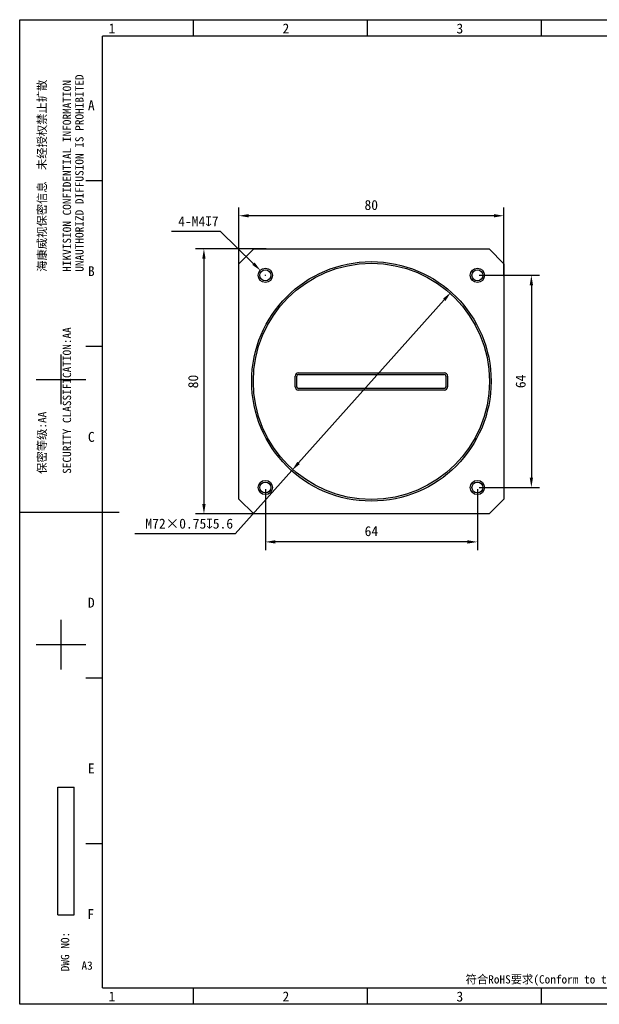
# Model space of a CAD drawing. Header units: millimetres. Extents: x 0 to 420, y 0 to 297.
# Tile 1 of 6: x 0 to 175, y 0 to 297. Entities that reach past the tile are written whole.
import ezdxf

# ---------------------------------------------------------------- set-up
doc = ezdxf.new("R2010")
doc.units = ezdxf.units.MM
doc.header["$LTSCALE"] = 23.1
doc.header["$PDMODE"] = 3
doc.header["$PDSIZE"] = 8
doc.layers.get('0').update_dxf_attribs({"linetype": 'CONTINUOUS'})
doc.layers.get('Defpoints').update_dxf_attribs({"linetype": 'CONTINUOUS'})
doc.layers.add('00_COMPONENTS', color=7, linetype='CONTINUOUS')
doc.layers.add('51__DRAFT_DIMS', color=7, linetype='CONTINUOUS')
doc.styles.get("Standard").update_dxf_attribs({"font": 'simfang.ttf'})
doc.styles.add('TEXTSTYLE_2', font='simfang.ttf')
doc.styles.add('TEXTSTYLE_3', font='simfang.ttf')
doc.dimstyles.new('DIMSTYLE_1', dxfattribs={"dimtxt": 3, "dimasz": 3, "dimexe": 2.5, "dimexo": 0.5, "dimgap": 0.75, "dimtad": 1, "dimdsep": 46, "dimtxsty": 'Standard', "dimblk": '_FILLED', "dimblk1": '_FILLED', "dimblk2": '_FILLED', "dimcen": 0.09, "dimclrt": 3, "dimazin": 2, "dimtp": 0.3, "dimtm": 0.3, "dimtfac": 1, "dimtofl": 0, "dimtmove": 0, "dimatfit": 3, "dimldrblk": '_FILLED', "dimfxl": 1, "dimtolj": 1, "dimarcsym": 0})
doc.dimstyles.new('DIMSTYLE_2', dxfattribs={"dimtxt": 3, "dimasz": 3, "dimexe": 2.5, "dimexo": 0.5, "dimtad": 1, "dimdsep": 46, "dimtxsty": 'Standard', "dimblk": '_FILLED', "dimblk1": '_FILLED', "dimblk2": '_FILLED', "dimcen": 0.09, "dimclrt": 3, "dimazin": 2, "dimtp": 0.1, "dimtm": 0.1, "dimtfac": 1, "dimtofl": 0, "dimtmove": 0, "dimatfit": 1, "dimldrblk": '_FILLED', "dimfxl": 1, "dimtolj": 1, "dimarcsym": 0})
doc.dimstyles.new('DIMSTYLE_4', dxfattribs={"dimtxt": 3, "dimasz": 3, "dimexe": 2.5, "dimexo": 0.5, "dimtad": 1, "dimdsep": 46, "dimtxsty": 'Standard', "dimblk": '_FILLED', "dimblk1": '_FILLED', "dimblk2": '_FILLED', "dimcen": 0.09, "dimclrt": 3, "dimazin": 2, "dimtp": 0.3, "dimtm": 0.3, "dimtfac": 1, "dimtmove": 0, "dimatfit": 2, "dimldrblk": '_FILLED', "dimfxl": 1, "dimtolj": 1, "dimarcsym": 0})

# ---------------------------------------------------------------- blocks, each defined once
blk = doc.blocks.new('_FILLED')
at = {"color": 0, "linetype": 'ByBlock'}
blk.add_solid([(0, 0), (-1, 0.167), (-1, -0.167)], dxfattribs=at)
blk = doc.blocks.new('*D6')
at = {"layer": '51__DRAFT_DIMS', "color": 0, "lineweight": -2, "transparency": 16777216}
for p, q in [((66.14, 217.55), (66.14, 240.36)), ((143.14, 237.86), (69.14, 237.86)), ((146.14, 219.66), (146.14, 240.36))]:
    blk.add_line(p, q, dxfattribs=at)
at = {"layer": 'Defpoints', "color": 0, "transparency": 16777216}
for p in [(66.14, 237.86), (66.14, 217.05), (146.14, 219.16)]:
    blk.add_point(p, dxfattribs=at)
at = {"layer": '51__DRAFT_DIMS', "color": 0, "lineweight": -2, "transparency": 16777216, "xscale": 3, "yscale": 3, "zscale": 3, "rotation": 180}
blk.add_blockref('_FILLED', (66.14, 237.86), dxfattribs=at)
at = {"layer": '51__DRAFT_DIMS', "color": 0, "lineweight": -2, "transparency": 16777216, "xscale": 3, "yscale": 3, "zscale": 3}
blk.add_blockref('_FILLED', (146.14, 237.86), dxfattribs=at)
at = {"layer": '51__DRAFT_DIMS', "color": 3, "transparency": 16777216, "insert": (106.1, 242.61), "char_height": 3, "attachment_point": 2, "line_spacing_factor": 0.9}
blk.add_mtext('\\A1;{\\C8;80}', dxfattribs=at)
blk = doc.blocks.new('*D7')
at = {"layer": '51__DRAFT_DIMS', "color": 0, "lineweight": -2, "transparency": 16777216}
for p, q in [((74.39, 227.9), (53.1, 227.9)), ((55.6, 224.9), (55.6, 150.9)), ((74.39, 147.9), (53.1, 147.9))]:
    blk.add_line(p, q, dxfattribs=at)
at = {"layer": 'Defpoints', "color": 0, "transparency": 16777216}
for p in [(74.89, 227.9), (55.6, 147.9), (74.89, 147.9)]:
    blk.add_point(p, dxfattribs=at)
at = {"layer": '51__DRAFT_DIMS', "color": 0, "lineweight": -2, "transparency": 16777216, "xscale": 3, "yscale": 3, "zscale": 3}
for p, rotation in [((55.6, 227.9), 90), ((55.6, 147.9), 270)]:
    blk.add_blockref('_FILLED', p, dxfattribs=dict(at, rotation=rotation))
at = {"layer": '51__DRAFT_DIMS', "color": 3, "transparency": 16777216, "insert": (50.85, 187.85), "char_height": 3, "attachment_point": 2, "rotation": 90, "line_spacing_factor": 0.9}
blk.add_mtext('\\A1;{\\C8;80}', dxfattribs=at)
blk = doc.blocks.new('*D8')
at = {"layer": '51__DRAFT_DIMS', "color": 0, "lineweight": -2, "transparency": 16777216}
for p, q in [((60.64, 233.07), (45.86, 233.07)), ((70.56, 223.39), (60.64, 233.07)), ((74.05, 219.9), (74.23, 219.9)), ((74.14, 219.81), (74.14, 219.99))]:
    blk.add_line(p, q, dxfattribs=at)
at = {"layer": 'Defpoints', "color": 0, "transparency": 16777216}
for p in [(72.71, 221.3), (75.57, 218.5)]:
    blk.add_point(p, dxfattribs=at)
at = {"layer": '51__DRAFT_DIMS', "color": 0, "lineweight": -2, "transparency": 16777216, "xscale": 3, "yscale": 3, "zscale": 3, "rotation": 315.7027735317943}
blk.add_blockref('_FILLED', (72.71, 221.3), dxfattribs=at)
at = {"layer": '51__DRAFT_DIMS', "color": 3, "transparency": 16777216, "insert": (60.02, 237.7), "char_height": 3, "attachment_point": 3, "line_spacing_factor": 0.9}
blk.add_mtext('\\A1;{\\C8;4-M4\\fgdt|b0|i0|c134|p2;x\\fFangSong|b0|i0|c134|p49;7}', dxfattribs=at)
blk = doc.blocks.new('*D9')
at = {"layer": '51__DRAFT_DIMS', "color": 0, "lineweight": -2, "transparency": 16777216}
for p, q in [((128.13, 212.51), (84.16, 163.29)), ((82.16, 161.05), (65.03, 141.87)), ((65.03, 141.87), (34.73, 141.87))]:
    blk.add_line(p, q, dxfattribs=at)
at = {"layer": 'Defpoints', "color": 0, "transparency": 16777216}
for p in [(130.13, 214.75), (82.16, 161.05)]:
    blk.add_point(p, dxfattribs=at)
at = {"layer": '51__DRAFT_DIMS', "color": 0, "lineweight": -2, "transparency": 16777216, "xscale": 3, "yscale": 3, "zscale": 3}
for p, rotation in [((130.13, 214.75), 48.22393054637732), ((82.16, 161.05), 228.2239305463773)]:
    blk.add_blockref('_FILLED', p, dxfattribs=dict(at, rotation=rotation))
at = {"layer": '51__DRAFT_DIMS', "color": 3, "transparency": 16777216, "insert": (64.4, 146.5), "char_height": 3, "attachment_point": 3, "line_spacing_factor": 0.9}
blk.add_mtext('\\A1;{\\C8;M72×0.75\\fgdt|b0|i0|c134|p2;x\\fFangSong|b0|i0|c134|p49;5.6}', dxfattribs=at)
blk = doc.blocks.new('*D10')
at = {"layer": '51__DRAFT_DIMS', "color": 0, "lineweight": -2, "transparency": 16777216}
for p, q in [((138.64, 219.9), (156.92, 219.9)), ((154.42, 216.9), (154.42, 158.9)), ((138.64, 155.9), (156.92, 155.9))]:
    blk.add_line(p, q, dxfattribs=at)
at = {"layer": 'Defpoints', "color": 0, "transparency": 16777216}
for p in [(138.14, 219.9), (138.14, 155.9), (154.42, 155.9)]:
    blk.add_point(p, dxfattribs=at)
at = {"layer": '51__DRAFT_DIMS', "color": 0, "lineweight": -2, "transparency": 16777216, "xscale": 3, "yscale": 3, "zscale": 3}
for p, rotation in [((154.42, 219.9), 90), ((154.42, 155.9), 270)]:
    blk.add_blockref('_FILLED', p, dxfattribs=dict(at, rotation=rotation))
at = {"layer": '51__DRAFT_DIMS', "color": 3, "transparency": 16777216, "insert": (149.67, 187.9), "char_height": 3, "attachment_point": 2, "rotation": 90, "line_spacing_factor": 0.9}
blk.add_mtext('\\A1;{\\C8;64}', dxfattribs=at)
blk = doc.blocks.new('*D11')
at = {"layer": '51__DRAFT_DIMS', "color": 0, "lineweight": -2, "transparency": 16777216}
for p, q in [((74.14, 155.4), (74.14, 136.98)), ((138.14, 155.4), (138.14, 136.98)), ((135.14, 139.48), (77.14, 139.48))]:
    blk.add_line(p, q, dxfattribs=at)
at = {"layer": 'Defpoints', "color": 0, "transparency": 16777216}
for p in [(74.14, 155.9), (138.14, 155.9), (74.14, 139.48)]:
    blk.add_point(p, dxfattribs=at)
at = {"layer": '51__DRAFT_DIMS', "color": 0, "lineweight": -2, "transparency": 16777216, "xscale": 3, "yscale": 3, "zscale": 3, "rotation": 180}
blk.add_blockref('_FILLED', (74.14, 139.48), dxfattribs=at)
at = {"layer": '51__DRAFT_DIMS', "color": 0, "lineweight": -2, "transparency": 16777216, "xscale": 3, "yscale": 3, "zscale": 3}
blk.add_blockref('_FILLED', (138.14, 139.48), dxfattribs=at)
at = {"layer": '51__DRAFT_DIMS', "color": 3, "transparency": 16777216, "insert": (106.14, 144.23), "char_height": 3, "attachment_point": 2, "line_spacing_factor": 0.9}
blk.add_mtext('\\A1;{\\C8;64}', dxfattribs=at)

msp = doc.modelspace()

# ---------------------------------------------------------------- linework, layer by layer
at = {"color": 7}
for p, q in [((0, 0), (0, 297)), ((0, 297), (420, 297)), ((52.499, 291.996), (52.499, 296.996)), ((104.999, 291.996), (104.999, 296.996)), ((157.498, 291.996), (157.498, 296.996)), ((25, 5), (25, 292.057)), ((415, 292), (25, 292.057)), ((20, 248.497), (25, 248.497)), ((20, 198.497), (25, 198.497)), ((12.5, 180.998), (12.5, 195.997)), ((5, 188.497), (20, 188.497)), ((0, 148.5), (30, 148.5)), ((12.5, 100.999), (12.5, 115.998)), ((5, 108.499), (20, 108.499)), ((20, 98.499), (25, 98.499)), ((11.482, 27.032), (11.482, 65.532)), ((11.482, 65.532), (16.482, 65.532)), ((16.482, 27.032), (16.482, 65.532)), ((20, 48.499), (25, 48.499)), ((11.482, 27.032), (16.482, 27.032)), ((25, 5), (415, 5)), ((52.499, 0), (52.499, 5)), ((104.999, 0), (104.999, 5)), ((157.498, 0), (157.498, 5)), ((420, 0), (0, 0))]:
    msp.add_line(p, q, dxfattribs=at)
at = {"layer": '00_COMPONENTS', "color": 7}
for p, q in [((70.643, 227.898), (66.143, 223.398)), ((70.643, 227.898), (141.643, 227.898)), ((146.143, 223.398), (141.643, 227.898)), ((66.143, 152.398), (66.143, 223.398)), ((146.143, 223.398), (146.143, 152.398)), ((84.143, 190.498), (128.143, 190.498)), ((83.143, 186.298), (83.143, 189.498)), ((83.643, 186.298), (83.643, 189.498)), ((84.143, 189.998), (128.143, 189.998)), ((128.643, 189.498), (128.643, 186.298)), ((129.143, 189.498), (129.143, 186.298)), ((128.143, 185.798), (84.143, 185.798)), ((128.143, 185.298), (84.143, 185.298)), ((66.143, 152.398), (70.643, 147.898)), ((141.643, 147.898), (146.143, 152.398)), ((141.643, 147.898), (70.643, 147.898))]:
    msp.add_line(p, q, dxfattribs=at)
for centre, radius in [((106.143, 187.898), 36.125), ((106.143, 187.898), 35.625), ((74.143, 219.898), 2.15), ((74.143, 219.898), 1.65), ((138.143, 219.898), 2.15), ((138.143, 219.898), 1.65), ((74.143, 155.898), 2.15), ((74.143, 155.898), 1.65), ((138.143, 155.898), 2.15), ((138.143, 155.898), 1.65)]:
    msp.add_circle(centre, radius, dxfattribs=at)
for centre, radius, start, end in [((84.143, 189.498), 1, 90, 180), ((128.143, 189.498), 1, 0, 90), ((84.143, 189.498), 0.5, 90, 180), ((128.143, 189.498), 0.5, 0, 90), ((84.143, 186.298), 1, 180, 270), ((84.143, 186.298), 0.5, 180, 270), ((128.143, 186.298), 1, 270, 360), ((128.143, 186.298), 0.5, 270, 360)]:
    msp.add_arc(centre, radius, start, end, dxfattribs=at)

# ---------------------------------------------------------------- texts
at = {"color": 3, "style": 'TEXTSTYLE_3'}
for s, p in [('1', (26.818, 292.843)), ('2', (79.318, 292.843)), ('3', (131.817, 292.843)), ('A', (20.589, 269.652)), ('B', (20.589, 219.652)), ('C', (20.589, 169.653)), ('D', (20.589, 119.654)), ('E', (20.589, 69.654)), ('F', (20.427, 25.701)), ('1', (26.818, 0.847)), ('2', (79.318, 0.847)), ('3', (131.817, 0.847))]:
    msp.add_text(s, height=3, dxfattribs=at).set_placement(p)
at = {"color": 3}
for s, p in [('HIKVISION CONFIDENTIAL INFORMATION    ', (15.511, 220.952)), ('UNAUTHORIZD DIFFUSION IS PROHIBITED', (19.261, 220.952)), ('海康威视保密信息  未经授权禁止扩散', (8.011, 220.952)), ('SECURITY CLASSIFICATION:AA', (15.511, 160.012)), ('保密等级:AA', (8.011, 160.012))]:
    msp.add_text(s, height=2.5, rotation=90, dxfattribs=at).set_placement(p)
at = {"color": 3, "style": 'TEXTSTYLE_2'}
msp.add_text('DWG NO:', height=2.5, rotation=90, dxfattribs=at).set_placement((14.942, 9.955))
at = {"color": 3}
for s, p in [('A3', (18.649, 10.431)), ('符合RoHS要求(Conform to the requirements of the RoHS).', (134.576, 6.274))]:
    msp.add_text(s, height=2.5, dxfattribs=at).set_placement(p)

# ---------------------------------------------------------------- dimensions: what is measured, and where the dimension line sits
at = {"layer": '51__DRAFT_DIMS', "color": 8}
for base, p1, p2, angle, picture, middle in [((66.143, 237.858), (146.143, 219.156), (66.143, 217.048), 180, '*D6', (106.099, 237.858)), ((55.603, 147.898), (74.885, 227.898), (74.885, 147.898), 270, '*D7', (55.603, 187.854)), ((154.419, 155.898), (138.143, 219.898), (138.143, 155.898), 270, '*D10', (154.419, 187.895)), ((74.143, 139.477), (138.143, 155.898), (74.143, 155.898), 180, '*D11', (106.14, 139.477))]:
    dim = msp.add_linear_dim(base=base, p1=p1, p2=p2, angle=angle, text='{\\C8;<>}', dimstyle='DIMSTYLE_1', dxfattribs=at)
    dim.commit()
    dim.dimension.update_dxf_attribs({"geometry": picture, "text_midpoint": middle, "dimtype": 160})
for p1, p2, text, dimstyle, picture, middle in [((75.574, 218.502), (72.711, 221.295), '{\\C8;4-M<>\\fgdt|b0|i0|c134|p2;x\\fFangSong|b0|i0|c134|p49;7}', 'DIMSTYLE_2', '*D8', (52.938, 233.072)), ((130.127, 214.745), (82.159, 161.051), '{\\C8;M<>×0.75\\fgdt|b0|i0|c134|p2;x\\fFangSong|b0|i0|c134|p49;5.6}', 'DIMSTYLE_4', '*D9', (49.564, 141.872))]:
    dim = msp.add_diameter_dim_2p(p1=p1, p2=p2, text=text, dimstyle=dimstyle, override={"dimtih": 1, "dimtoh": 1, "dimpost": '<>'}, dxfattribs=at)
    dim.commit()
    dim.dimension.update_dxf_attribs({"geometry": picture, "text_midpoint": middle, "dimtype": 163})

doc.saveas('drawing.dxf')
